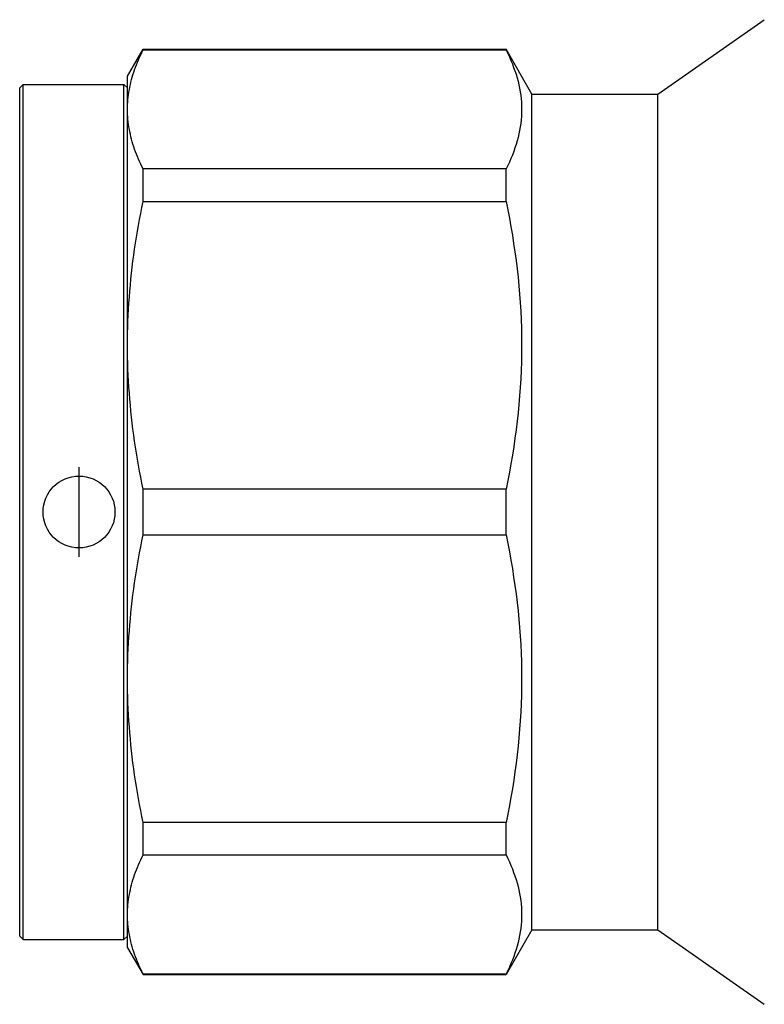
# Model space of a CAD drawing. Header units: millimetres. Extents: x 55 to 3500, y 1 to 371.
# Tile 2 of 11: x 260 to 301, y 173 to 228. Entities that reach past the tile are written whole.
import ezdxf

# ---------------------------------------------------------------- set-up
doc = ezdxf.new("R2010")
doc.units = ezdxf.units.MM
doc.layers.add('DETAIL', color=2, linetype='Continuous')
doc.layers.add('ORIGIN', color=6, linetype='Continuous')

msp = doc.modelspace()

# ---------------------------------------------------------------- linework, layer by layer
at = {"layer": 'DETAIL'}
for p, q in [((295.384, 223.592), (301.31, 227.742)), ((265.884, 224.592), (266.75, 226.092)), ((266.75, 226.06), (266.75, 226.092)), ((266.75, 226.092), (286.94, 226.092)), ((266.75, 226.06), (286.94, 226.06)), ((286.94, 226.06), (286.94, 226.092)), ((288.384, 223.592), (286.94, 226.092)), ((259.884, 223.942), (260.084, 224.142)), ((260.084, 176.542), (260.084, 224.142)), ((260.084, 224.142), (265.684, 224.142)), ((265.684, 176.542), (265.684, 224.142)), ((265.884, 223.942), (265.684, 224.142)), ((265.884, 222.746), (265.884, 224.592)), ((259.884, 176.742), (259.884, 223.942)), ((288.384, 177.092), (288.384, 223.592)), ((288.384, 223.592), (295.384, 223.592)), ((295.384, 177.092), (295.384, 223.592)), ((265.884, 209.622), (265.884, 222.746)), ((286.94, 219.432), (266.75, 219.432)), ((266.75, 217.623), (266.75, 219.432)), ((286.94, 217.623), (286.94, 219.432)), ((266.75, 217.623), (286.94, 217.623)), ((265.884, 191.062), (265.884, 209.622)), ((286.94, 201.621), (266.75, 201.621)), ((266.75, 199.063), (266.75, 201.621)), ((286.94, 199.063), (286.94, 201.621)), ((266.75, 199.063), (286.94, 199.063)), ((265.884, 177.938), (265.884, 191.062)), ((286.94, 183.061), (266.75, 183.061)), ((266.75, 181.252), (266.75, 183.061)), ((286.94, 181.252), (286.94, 183.061)), ((266.75, 181.252), (286.94, 181.252)), ((265.884, 176.092), (265.884, 177.938)), ((288.384, 177.092), (286.94, 174.592)), ((288.384, 177.092), (295.384, 177.092)), ((295.384, 177.092), (301.31, 172.942)), ((259.884, 176.742), (260.084, 176.542)), ((260.084, 176.542), (265.684, 176.542)), ((265.884, 176.742), (265.684, 176.542)), ((265.884, 176.092), (266.75, 174.592)), ((286.94, 174.623), (266.75, 174.623)), ((266.75, 174.592), (266.75, 174.623)), ((266.75, 174.592), (286.94, 174.592)), ((286.94, 174.592), (286.94, 174.623))]:
    msp.add_line(p, q, dxfattribs=at)
at = {"layer": 'DETAIL', "flags": 128}
for points in [[(265.884, 222.746), (265.885, 222.884), (265.89, 223.022), (265.898, 223.16), (265.909, 223.298), (265.923, 223.437), (265.94, 223.575), (265.96, 223.713), (265.984, 223.852), (266.01, 223.99), (266.039, 224.129), (266.071, 224.267), (266.107, 224.406), (266.145, 224.544), (266.186, 224.682), (266.23, 224.82), (266.276, 224.959), (266.326, 225.097), (266.379, 225.235), (266.434, 225.373), (266.492, 225.51), (266.552, 225.648), (266.616, 225.785), (266.681, 225.923), (266.75, 226.06)], [(286.94, 226.06), (287.036, 225.866), (287.127, 225.672), (287.212, 225.478), (287.292, 225.284), (287.366, 225.09), (287.435, 224.896), (287.498, 224.702), (287.556, 224.507), (287.608, 224.313), (287.654, 224.118), (287.694, 223.924), (287.728, 223.729), (287.756, 223.534), (287.778, 223.339), (287.793, 223.144), (287.803, 222.949), (287.806, 222.754), (287.803, 222.558), (287.794, 222.363), (287.779, 222.167), (287.758, 221.972), (287.73, 221.776), (287.696, 221.58), (287.656, 221.384), (287.61, 221.188), (287.558, 220.992), (287.501, 220.796), (287.437, 220.601), (287.368, 220.405), (287.293, 220.21), (287.213, 220.015), (287.127, 219.82), (287.036, 219.626), (286.94, 219.432)], [(266.75, 219.432), (266.681, 219.569), (266.615, 219.707), (266.552, 219.845), (266.492, 219.982), (266.434, 220.12), (266.379, 220.258), (266.326, 220.396), (266.277, 220.534), (266.23, 220.672), (266.186, 220.81), (266.145, 220.948), (266.107, 221.086), (266.071, 221.224), (266.039, 221.362), (266.01, 221.5), (265.984, 221.638), (265.96, 221.777), (265.94, 221.915), (265.923, 222.053), (265.909, 222.192), (265.898, 222.33), (265.89, 222.469), (265.885, 222.607), (265.884, 222.746)], [(265.884, 209.622), (265.885, 209.955), (265.89, 210.288), (265.898, 210.622), (265.909, 210.956), (265.923, 211.29), (265.94, 211.624), (265.96, 211.958), (265.984, 212.292), (266.01, 212.626), (266.039, 212.96), (266.071, 213.295), (266.107, 213.629), (266.145, 213.963), (266.186, 214.297), (266.23, 214.63), (266.276, 214.964), (266.326, 215.297), (266.379, 215.631), (266.434, 215.963), (266.492, 216.296), (266.552, 216.628), (266.616, 216.96), (266.681, 217.292), (266.75, 217.623)], [(286.94, 217.623), (287.036, 217.155), (287.127, 216.687), (287.212, 216.219), (287.292, 215.75), (287.366, 215.281), (287.435, 214.813), (287.498, 214.344), (287.556, 213.874), (287.608, 213.405), (287.654, 212.935), (287.694, 212.465), (287.728, 211.995), (287.756, 211.525), (287.778, 211.054), (287.793, 210.584), (287.803, 210.112), (287.806, 209.641), (287.803, 209.169), (287.794, 208.697), (287.779, 208.225), (287.758, 207.753), (287.73, 207.28), (287.696, 206.807), (287.656, 206.334), (287.61, 205.861), (287.558, 205.388), (287.501, 204.916), (287.437, 204.443), (287.368, 203.972), (287.293, 203.5), (287.213, 203.029), (287.127, 202.559), (287.036, 202.089), (286.94, 201.621)], [(266.75, 201.621), (266.681, 201.953), (266.615, 202.285), (266.552, 202.618), (266.492, 202.95), (266.434, 203.283), (266.379, 203.616), (266.326, 203.948), (266.277, 204.281), (266.23, 204.614), (266.186, 204.947), (266.145, 205.28), (266.107, 205.614), (266.071, 205.947), (266.039, 206.281), (266.01, 206.614), (265.984, 206.948), (265.96, 207.282), (265.94, 207.616), (265.923, 207.95), (265.909, 208.284), (265.898, 208.618), (265.89, 208.953), (265.885, 209.287), (265.884, 209.622)], [(265.884, 191.062), (265.885, 191.395), (265.89, 191.728), (265.898, 192.062), (265.909, 192.396), (265.923, 192.729), (265.94, 193.063), (265.96, 193.398), (265.984, 193.732), (266.01, 194.066), (266.039, 194.4), (266.071, 194.734), (266.107, 195.069), (266.145, 195.403), (266.186, 195.737), (266.23, 196.07), (266.276, 196.404), (266.326, 196.737), (266.379, 197.07), (266.434, 197.403), (266.492, 197.736), (266.552, 198.068), (266.616, 198.4), (266.681, 198.732), (266.75, 199.063)], [(286.94, 199.063), (287.036, 198.595), (287.127, 198.127), (287.212, 197.658), (287.292, 197.19), (287.366, 196.721), (287.435, 196.253), (287.498, 195.783), (287.556, 195.314), (287.608, 194.845), (287.654, 194.375), (287.694, 193.905), (287.728, 193.435), (287.756, 192.965), (287.778, 192.494), (287.793, 192.024), (287.803, 191.552), (287.806, 191.081), (287.803, 190.609), (287.794, 190.137), (287.779, 189.665), (287.758, 189.192), (287.73, 188.72), (287.696, 188.247), (287.656, 187.774), (287.61, 187.301), (287.558, 186.828), (287.501, 186.356), (287.437, 185.883), (287.368, 185.411), (287.293, 184.94), (287.213, 184.469), (287.127, 183.999), (287.036, 183.529), (286.94, 183.061)], [(266.75, 183.061), (266.681, 183.393), (266.615, 183.725), (266.552, 184.058), (266.492, 184.39), (266.434, 184.723), (266.379, 185.055), (266.326, 185.388), (266.277, 185.721), (266.23, 186.054), (266.186, 186.387), (266.145, 186.72), (266.107, 187.054), (266.071, 187.387), (266.039, 187.721), (266.01, 188.054), (265.984, 188.388), (265.96, 188.722), (265.94, 189.056), (265.923, 189.39), (265.909, 189.724), (265.898, 190.058), (265.89, 190.393), (265.885, 190.727), (265.884, 191.062)], [(265.884, 177.938), (265.885, 178.076), (265.89, 178.214), (265.898, 178.352), (265.909, 178.49), (265.923, 178.628), (265.94, 178.767), (265.96, 178.905), (265.984, 179.044), (266.01, 179.182), (266.039, 179.321), (266.071, 179.459), (266.107, 179.597), (266.145, 179.736), (266.186, 179.874), (266.23, 180.012), (266.276, 180.15), (266.326, 180.289), (266.379, 180.427), (266.434, 180.564), (266.492, 180.702), (266.552, 180.84), (266.616, 180.977), (266.681, 181.115), (266.75, 181.252)], [(286.94, 181.252), (287.036, 181.058), (287.127, 180.864), (287.212, 180.67), (287.292, 180.476), (287.366, 180.282), (287.435, 180.088), (287.498, 179.893), (287.556, 179.699), (287.608, 179.505), (287.654, 179.31), (287.694, 179.115), (287.728, 178.921), (287.756, 178.726), (287.778, 178.531), (287.793, 178.336), (287.803, 178.141), (287.806, 177.946), (287.803, 177.75), (287.794, 177.555), (287.779, 177.359), (287.758, 177.163), (287.73, 176.968), (287.696, 176.772), (287.656, 176.576), (287.61, 176.38), (287.558, 176.184), (287.501, 175.988), (287.437, 175.793), (287.368, 175.597), (287.293, 175.402), (287.213, 175.207), (287.127, 175.012), (287.036, 174.818), (286.94, 174.623)], [(266.75, 174.623), (266.681, 174.761), (266.615, 174.899), (266.552, 175.036), (266.492, 175.174), (266.434, 175.312), (266.379, 175.45), (266.326, 175.588), (266.277, 175.725), (266.23, 175.863), (266.186, 176.001), (266.145, 176.139), (266.107, 176.277), (266.071, 176.416), (266.039, 176.554), (266.01, 176.692), (265.984, 176.83), (265.96, 176.968), (265.94, 177.107), (265.923, 177.245), (265.909, 177.384), (265.898, 177.522), (265.89, 177.66), (265.885, 177.799), (265.884, 177.938)]]:
    msp.add_lwpolyline(points, dxfattribs=at)
at = {"layer": 'ORIGIN'}
msp.add_line((263.184, 197.842), (263.184, 202.842), dxfattribs=at)
msp.add_circle((263.184, 200.342), 2, dxfattribs=at)

doc.saveas('drawing.dxf')
